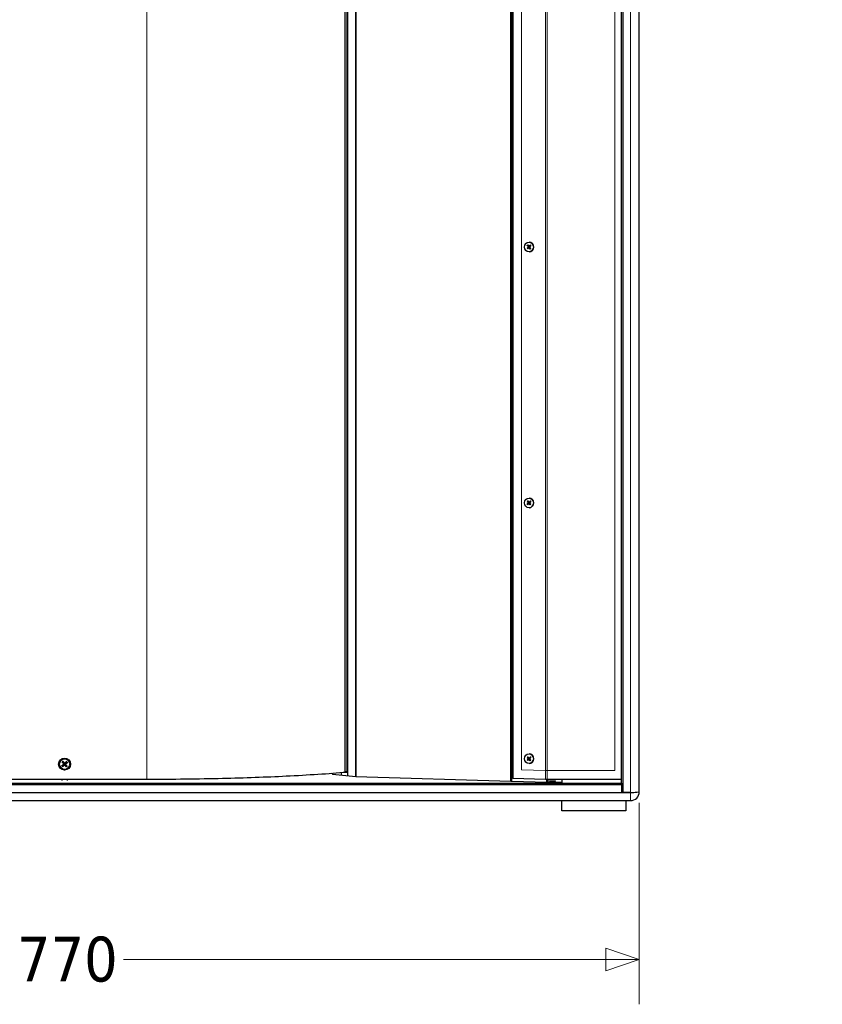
# Model space of a CAD drawing. Header units: millimetres. Extents: x -2236 to 4365, y 90 to 3088.
# Tile 22 of 39: x 1640 to 2178, y 1627 to 2286. Entities that reach past the tile are written whole.
import ezdxf

# ---------------------------------------------------------------- set-up
doc = ezdxf.new("R2010")
doc.units = ezdxf.units.MM
doc.header["$LTSCALE"] = 15
doc.layers.add('Quota (ISO)', color=7, linetype='Continuous', lineweight=15, true_color=0x008000)
doc.layers.add('Visibile sottile (ISO)', color=9, linetype='Continuous', lineweight=18, true_color=0x808080)
doc.layers.add('Visibile (ISO)', color=7, linetype='Continuous', lineweight=25)
doc.styles.add('Testo nota (ISO)', font='tahoma.ttf')
doc.dimstyles.new('Default (ISO)', dxfattribs={"dimscale": 15, "dimtxt": 2, "dimasz": 1.5, "dimexe": 2, "dimexo": 0.5, "dimgap": 0.5, "dimtad": 1, "dimtoh": 1, "dimrnd": 1e-08, "dimtxsty": 'Testo nota (ISO)', "dimblk": 'Filled-1', "dimcen": 0.09, "dimdle": 10, "dimclrd": 256, "dimclre": 256, "dimclrt": 256, "dimazin": 2, "dimtfac": 0.75, "dimtmove": 0, "dimatfit": 3, "dimfxl": 0, "dimtolj": 1, "dimtzin": 0, "dimlwd": -1, "dimlwe": -1, "dimarcsym": 0})

# ---------------------------------------------------------------- blocks, each defined once
blk = doc.blocks.new('Filled-1')
at = {"color": 0}
for p, q in [((0, 0), (-1, 0.333)), ((-1, 0.333), (-1, -0.333)), ((-1, 0), (0, 0)), ((-1, -0.333), (0, 0))]:
    blk.add_line(p, q, dxfattribs=at)
at = {"color": 0, "flags": 128}
blk.add_lwpolyline([(-1, -0.333), (0, 0), (-1, 0.333), (-1, -0.333)], dxfattribs=at)
at = {"color": 0}
blk.add_solid([(-1, -0.333), (0, 0), (-1, 0.333), (-1, -0.333)], dxfattribs=at)
blk = doc.blocks.new('*D19')
at = {"layer": 'Defpoints', "color": 0, "transparency": 16777216}
for p in [(2980.54, 2676.18), (-2236.49, 2219.75), (3189.41, 2061.87), (2980.54, 1763.32)]:
    blk.add_point(p, dxfattribs=at)
at = {"layer": 'Quota (ISO)', "transparency": 16777216}
for p, q in [((2988.02, 2676.83), (3200.94, 2695.46)), ((2988.02, 1762.66), (3200.94, 1744.03))]:
    blk.add_line(p, q, dxfattribs=at)
blk.add_arc((-2236.49, 2219.75), 5428.2, 355.23749, 4.76251, dxfattribs=at)
at = {"layer": 'Quota (ISO)', "transparency": 16777216, "xscale": 22.5, "yscale": 22.5, "zscale": 22.5}
for p, rotation in [((3171.05, 2692.85), 94.88125373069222), ((3171.05, 1746.65), 265.1187462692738)]:
    blk.add_blockref('Filled-1', p, dxfattribs=dict(at, rotation=rotation))
at = {"layer": 'Quota (ISO)', "transparency": 16777216, "insert": (3168.59, 2190.81), "char_height": 30, "attachment_point": 4, "rotation": 90, "style": 'Testo nota (ISO)'}
blk.add_mtext('\\A1;10°', dxfattribs=at)
blk = doc.blocks.new('*D25')
at = {"layer": 'Defpoints', "color": 0, "transparency": 16777216}
for p in [(1285.19, 1769.3), (2055.19, 1769.3), (2055.19, 1656.89)]:
    blk.add_point(p, dxfattribs=at)
at = {"layer": 'Quota (ISO)', "transparency": 16777216}
for p, q in [((1285.19, 1761.8), (1285.19, 1626.89)), ((2055.19, 1761.8), (2055.19, 1626.89)), ((1307.69, 1656.89), (1630.74, 1656.89)), ((2032.69, 1656.89), (1709.65, 1656.89))]:
    blk.add_line(p, q, dxfattribs=at)
at = {"layer": 'Quota (ISO)', "transparency": 16777216, "xscale": 22.5, "yscale": 22.5, "zscale": 22.5, "rotation": 180}
blk.add_blockref('Filled-1', (1285.19, 1656.89), dxfattribs=at)
at = {"layer": 'Quota (ISO)', "transparency": 16777216, "xscale": 22.5, "yscale": 22.5, "zscale": 22.5}
blk.add_blockref('Filled-1', (2055.19, 1656.89), dxfattribs=at)
at = {"layer": 'Quota (ISO)', "transparency": 16777216, "insert": (1638.24, 1656.89), "char_height": 30, "attachment_point": 4, "style": 'Testo nota (ISO)'}
blk.add_mtext('\\A1;770', dxfattribs=at)

msp = doc.modelspace()

# ---------------------------------------------------------------- linework, layer by layer
at = {"layer": 'Visibile (ISO)'}
for p, q in [((2044.195, 2670.725), (2044.195, 1768.771)), ((2043.195, 1774.881), (2043.195, 2664.615)), ((2055.195, 1769.296), (2055.195, 2670.2)), ((1859.658, 2659.67), (1859.658, 1779.826)), ((1865.195, 2660.155), (1865.195, 1779.341)), ((1865.195, 1779.341), (1865.195, 2660.155)), ((1969.129, 1776.032), (1969.129, 2663.464)), ((1969.813, 1776.196), (1969.813, 2663.3)), ((1970.538, 2661.332), (1970.538, 1778.163)), ((1858.024, 2656.748), (1858.024, 1782.748)), ((1981.326, 2137.318), (1981.374, 2137.318)), ((1980.024, 2133.304), (1980.841, 2133.973)), ((1980.133, 2135.012), (1980.857, 2134.232)), ((1980.439, 2132.799), (1981.172, 2133.569)), ((1980.608, 2135.453), (1981.236, 2134.584)), ((1981.278, 2133.619), (1981.449, 2133.628)), ((1981.326, 2130.818), (1981.374, 2130.818)), ((1981.358, 2134.517), (1981.528, 2134.508)), ((1982.044, 2132.683), (1981.415, 2133.552)), ((1982.213, 2135.337), (1981.48, 2134.567)), ((1982.518, 2133.124), (1981.794, 2133.904)), ((1982.627, 2134.832), (1981.811, 2134.163)), ((1981.326, 1965.958), (1981.374, 1965.958)), ((1980.024, 1961.944), (1980.841, 1962.613)), ((1980.133, 1963.652), (1980.857, 1962.872)), ((1980.439, 1961.439), (1981.172, 1962.209)), ((1980.608, 1964.093), (1981.236, 1963.224)), ((1981.278, 1962.259), (1981.449, 1962.268)), ((1981.326, 1959.458), (1981.374, 1959.458)), ((1981.358, 1963.157), (1981.528, 1963.148)), ((1982.044, 1961.323), (1981.415, 1962.192)), ((1982.213, 1963.977), (1981.48, 1963.207)), ((1982.518, 1961.764), (1981.794, 1962.544)), ((1982.627, 1963.472), (1981.811, 1962.803)), ((1981.326, 1794.598), (1981.374, 1794.598)), ((1669.005, 1787.078), (1668.474, 1786.785)), ((1668.664, 1788.992), (1669.138, 1788.612)), ((1669.525, 1788.938), (1669.232, 1789.469)), ((1671.438, 1789.278), (1671.059, 1788.805)), ((1671.384, 1788.418), (1671.916, 1788.711)), ((1980.024, 1790.584), (1980.841, 1791.253)), ((1980.133, 1792.292), (1980.857, 1791.512)), ((1980.439, 1790.079), (1981.172, 1790.849)), ((1980.608, 1792.733), (1981.236, 1791.864)), ((1981.278, 1790.899), (1981.449, 1790.908)), ((1981.326, 1788.098), (1981.374, 1788.098)), ((1981.358, 1791.797), (1981.528, 1791.788)), ((1982.044, 1789.963), (1981.415, 1790.832)), ((1982.213, 1792.617), (1981.48, 1791.847)), ((1982.518, 1790.404), (1981.794, 1791.184)), ((1982.627, 1792.112), (1981.811, 1791.443)), ((1668.951, 1786.218), (1669.331, 1786.691)), ((1670.865, 1786.558), (1671.158, 1786.027)), ((1671.725, 1786.504), (1671.252, 1786.884)), ((1849.758, 1781.31), (1848.7, 1781.403)), ((1849.758, 1781.482), (1849.758, 1780.737)), ((1849.758, 1780.692), (1849.758, 1780.737)), ((1865.195, 1779.341), (1849.758, 1780.692)), ((1855.415, 1781.925), (1855.415, 1780.197)), ((1858.024, 1782.748), (1859.304, 1782.748)), ((1859.658, 1782.748), (1859.304, 1782.748)), ((1297.195, 1774.881), (2043.195, 1774.881)), ((1725.385, 1777.458), (1615.005, 1777.458)), ((1668.445, 1777.458), (1668.445, 1776.884)), ((1671.945, 1777.458), (1671.945, 1776.884)), ((1969.129, 1776.032), (1865.195, 1779.341)), ((1969.813, 1776.196), (1969.129, 1776.032)), ((1993.305, 1775.448), (1969.813, 1776.196)), ((1992.455, 1777.466), (1970.538, 1778.163)), ((1993.305, 1775.448), (1993.305, 1777.458)), ((2003.195, 1775.448), (1993.305, 1775.448)), ((2043.195, 1777.458), (1993.481, 1777.458)), ((1994.195, 1775.448), (1994.195, 1777.458)), ((2003.195, 1777.458), (2003.195, 1775.448)), ((2043.195, 1774.881), (2043.195, 1774.881)), ((2043.195, 1774.881), (2043.195, 1773.794)), ((2043.195, 1773.794), (1297.195, 1773.794)), ((1297.195, 1768.771), (2043.195, 1768.771)), ((2043.195, 1773.794), (2043.195, 1768.771)), ((2044.195, 1768.771), (2043.195, 1768.858)), ((2043.195, 1768.771), (2049.195, 1768.771)), ((2049.195, 1768.771), (2044.195, 1768.771)), ((2055.195, 1769.294), (2055.195, 1769.296)), ((1291.195, 1763.294), (2049.195, 1763.294)), ((2003.195, 1756.432), (2003.195, 1763.294)), ((2046.195, 1763.294), (2046.195, 1756.432)), ((2046.195, 1756.432), (2003.195, 1756.432))]:
    msp.add_line(p, q, dxfattribs=at)
msp.add_circle((1670.195, 1787.748), 4, dxfattribs=at)
for centre, radius, start, end in [((1670.195, 1787.748), 1.365, 209.394552, 230.735582), ((1670.195, 1787.748), 1.365, 119.394552, 140.735582), ((1670.195, 1787.748), 1.365, 29.394552, 50.735582), ((1670.195, 1787.748), 1.365, 299.394552, 320.735582), ((2049.195, 1769.294), 6, 270, 0)]:
    msp.add_arc(centre, radius, start, end, dxfattribs=at)
for centre, major_axis, ratio in [((1981.326, 2134.068), (0, 3.25), 0.9396926), ((1981.326, 1962.708), (0, 3.25), 0.9396926), ((1981.326, 1791.348), (0, 3.25), 0.9396926), ((1996.945, 1776.405), (-2, 0), 0.0871557)]:
    msp.add_ellipse(centre, major_axis=major_axis, ratio=ratio, dxfattribs=at)
for centre, major_axis, ratio, start_param, end_param in [((1981.374, 2134.068), (0, 3.25), 0.9396926, 3.1415927, 6.2831853), ((1980.741, 2134.11), (0, 0.174), 0.9396926, 3.7977836, 5.4916388), ((1981.286, 2133.446), (0, 0.174), 0.9396926, 5.3685799, 7.0624352), ((1981.365, 2134.69), (0, -0.174), 0.9396926, 5.3685799, 7.0624352), ((1981.91, 2134.026), (0, -0.174), 0.9396926, 3.7977836, 5.4916388), ((1981.374, 1962.708), (0, 3.25), 0.9396926, 3.1415927, 6.2831853), ((1980.741, 1962.75), (0, 0.174), 0.9396926, 3.7977836, 5.4916388), ((1981.286, 1962.086), (0, 0.174), 0.9396926, 5.3685799, 7.0624352), ((1981.365, 1963.33), (0, -0.174), 0.9396926, 5.3685799, 7.0624352), ((1981.91, 1962.666), (0, -0.174), 0.9396926, 3.7977836, 5.4916388), ((1981.374, 1791.348), (0, 3.25), 0.9396926, 3.1415927, 6.2831853), ((1670.317, 1787.597), (-5.052, -4.086), 0.0871557, 4.8162143, 5.0495397), ((1670.341, 1787.875), (4.276, -4.891), 0.0871557, 4.3752382, 4.6085636), ((1670.044, 1787.626), (-4.086, 5.052), 0.0871557, 4.8162143, 5.0495397), ((1670.322, 1787.602), (-4.891, -4.276), 0.0871557, 4.3752382, 4.6085636), ((1670.049, 1787.62), (-4.276, 4.891), 0.0871557, 4.3752382, 4.6085636), ((1670.073, 1787.899), (5.052, 4.086), 0.0871557, 4.8162143, 5.0495397), ((1980.741, 1791.39), (0, 0.174), 0.9396926, 3.7977836, 5.4916388), ((1981.286, 1790.726), (0, 0.174), 0.9396926, 5.3685799, 7.0624352), ((1981.365, 1791.97), (0, -0.174), 0.9396926, 5.3685799, 7.0624352), ((1981.91, 1791.306), (0, -0.174), 0.9396926, 3.7977836, 5.4916388), ((1670.067, 1787.894), (4.891, 4.276), 0.0871557, 4.3752382, 4.6085636), ((1670.345, 1787.87), (4.086, -5.052), 0.0871557, 4.8162143, 5.0495397), ((2049.195, 1769.296), (-6, 0), 0.0874887, 1.5707963, 3.1415927), ((2049.195, 1769.294), (6, 0), 0.0871557, 4.712389, 6.2831853)]:
    msp.add_ellipse(centre, major_axis=major_axis, ratio=ratio, start_param=start_param, end_param=end_param, dxfattribs=at)
for points, knots in [([(1980.024, 2133.304), (1980.037, 2133.314), (1980.053, 2133.326), (1980.08, 2133.344), (1980.096, 2133.354), (1980.119, 2133.367), (1980.13, 2133.372), (1980.139, 2133.376)], [0.019671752, 0.019671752, 0.019671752, 0.019671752, 0.024635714, 0.024635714, 0.029566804, 0.029566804, 0.033541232, 0.033541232, 0.033541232, 0.033541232]), ([(1980.238, 2134.928), (1980.229, 2134.932), (1980.219, 2134.939), (1980.198, 2134.953), (1980.183, 2134.965), (1980.158, 2134.986), (1980.144, 2135), (1980.133, 2135.012)], [0.045109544, 0.045109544, 0.045109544, 0.045109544, 0.049083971, 0.049083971, 0.054015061, 0.054015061, 0.058979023, 0.058979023, 0.058979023, 0.058979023]), ([(1982.044, 2132.683), (1982.034, 2132.696), (1982.025, 2132.712), (1982.012, 2132.736), (1982.006, 2132.749), (1982.001, 2132.766), (1982.001, 2132.773), (1982.001, 2132.779)], [0.019671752, 0.019671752, 0.019671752, 0.019671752, 0.024635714, 0.024635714, 0.029566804, 0.029566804, 0.033541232, 0.033541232, 0.033541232, 0.033541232]), ([(1982.159, 2135.252), (1982.159, 2135.257), (1982.16, 2135.263), (1982.167, 2135.278), (1982.174, 2135.29), (1982.19, 2135.312), (1982.202, 2135.325), (1982.213, 2135.337)], [0.045109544, 0.045109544, 0.045109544, 0.045109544, 0.049083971, 0.049083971, 0.054015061, 0.054015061, 0.058979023, 0.058979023, 0.058979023, 0.058979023]), ([(1980.024, 1961.944), (1980.037, 1961.954), (1980.053, 1961.966), (1980.08, 1961.984), (1980.096, 1961.994), (1980.119, 1962.007), (1980.13, 1962.012), (1980.139, 1962.016)], [0.019671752, 0.019671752, 0.019671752, 0.019671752, 0.024635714, 0.024635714, 0.029566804, 0.029566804, 0.033541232, 0.033541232, 0.033541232, 0.033541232]), ([(1980.238, 1963.568), (1980.229, 1963.572), (1980.219, 1963.579), (1980.198, 1963.593), (1980.183, 1963.605), (1980.158, 1963.626), (1980.144, 1963.64), (1980.133, 1963.652)], [0.045109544, 0.045109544, 0.045109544, 0.045109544, 0.049083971, 0.049083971, 0.054015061, 0.054015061, 0.058979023, 0.058979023, 0.058979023, 0.058979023]), ([(1982.044, 1961.323), (1982.034, 1961.336), (1982.025, 1961.352), (1982.012, 1961.376), (1982.006, 1961.389), (1982.001, 1961.406), (1982.001, 1961.413), (1982.001, 1961.419)], [0.019671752, 0.019671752, 0.019671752, 0.019671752, 0.024635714, 0.024635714, 0.029566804, 0.029566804, 0.033541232, 0.033541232, 0.033541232, 0.033541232]), ([(1982.159, 1963.892), (1982.159, 1963.897), (1982.16, 1963.903), (1982.167, 1963.918), (1982.174, 1963.93), (1982.19, 1963.952), (1982.202, 1963.965), (1982.213, 1963.977)], [0.045109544, 0.045109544, 0.045109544, 0.045109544, 0.049083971, 0.049083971, 0.054015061, 0.054015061, 0.058979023, 0.058979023, 0.058979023, 0.058979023]), ([(1668.664, 1788.992), (1668.658, 1788.997), (1668.65, 1789.004), (1668.631, 1789.022), (1668.616, 1789.037), (1668.59, 1789.065), (1668.574, 1789.083), (1668.548, 1789.112), (1668.535, 1789.128), (1668.524, 1789.142)], [0.056834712, 0.056834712, 0.056834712, 0.056834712, 0.061827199, 0.061827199, 0.067997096, 0.067997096, 0.074241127, 0.074241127, 0.079631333, 0.079631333, 0.079631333, 0.079631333]), ([(1669.108, 1789.633), (1669.12, 1789.62), (1669.133, 1789.604), (1669.157, 1789.574), (1669.172, 1789.554), (1669.195, 1789.524), (1669.207, 1789.507), (1669.222, 1789.485), (1669.228, 1789.476), (1669.232, 1789.469)], [0.019494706, 0.019494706, 0.019494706, 0.019494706, 0.024884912, 0.024884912, 0.031128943, 0.031128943, 0.037298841, 0.037298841, 0.042291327, 0.042291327, 0.042291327, 0.042291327]), ([(1669.473, 1788.012), (1669.496, 1787.985), (1669.515, 1787.953), (1669.538, 1787.882), (1669.543, 1787.845), (1669.538, 1787.775), (1669.529, 1787.738), (1669.496, 1787.672), (1669.473, 1787.642), (1669.444, 1787.616), (1669.442, 1787.614), (1669.439, 1787.612)], [0, 0, 0, 0, 0.010484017, 0.010484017, 0.020968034, 0.020968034, 0.031445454, 0.031445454, 0.041922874, 0.041922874, 0.042989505, 0.042989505, 0.042989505, 0.042989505]), ([(1669.604, 1788.126), (1669.638, 1788.09), (1669.666, 1788.048), (1669.7, 1787.974), (1669.712, 1787.939), (1669.726, 1787.864), (1669.728, 1787.825), (1669.721, 1787.752), (1669.713, 1787.714), (1669.687, 1787.643), (1669.669, 1787.61), (1669.623, 1787.543), (1669.587, 1787.506), (1669.548, 1787.477)], [0.19663868, 0.19663868, 0.19663868, 0.19663868, 0.212003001, 0.212003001, 0.222939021, 0.222939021, 0.23387504, 0.23387504, 0.24481106, 0.24481106, 0.255747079, 0.255747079, 0.2711114, 0.2711114, 0.2711114, 0.2711114]), ([(1669.817, 1787.157), (1669.852, 1787.191), (1669.895, 1787.22), (1669.968, 1787.254), (1670.004, 1787.265), (1670.079, 1787.279), (1670.118, 1787.281), (1670.19, 1787.275), (1670.229, 1787.266), (1670.3, 1787.24), (1670.333, 1787.222), (1670.4, 1787.176), (1670.436, 1787.141), (1670.466, 1787.101)], [0.19663868, 0.19663868, 0.19663868, 0.19663868, 0.212003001, 0.212003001, 0.222939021, 0.222939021, 0.23387504, 0.23387504, 0.24481106, 0.24481106, 0.255747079, 0.255747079, 0.2711114, 0.2711114, 0.2711114, 0.2711114]), ([(1670.573, 1788.339), (1670.537, 1788.305), (1670.495, 1788.276), (1670.421, 1788.242), (1670.385, 1788.23), (1670.311, 1788.217), (1670.272, 1788.215), (1670.199, 1788.221), (1670.161, 1788.23), (1670.089, 1788.256), (1670.056, 1788.274), (1669.99, 1788.32), (1669.953, 1788.355), (1669.924, 1788.395)], [0.19663868, 0.19663868, 0.19663868, 0.19663868, 0.212003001, 0.212003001, 0.222939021, 0.222939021, 0.23387504, 0.23387504, 0.24481106, 0.24481106, 0.255747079, 0.255747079, 0.2711114, 0.2711114, 0.2711114, 0.2711114]), ([(1669.931, 1787.027), (1669.957, 1787.049), (1669.99, 1787.068), (1670.06, 1787.092), (1670.098, 1787.096), (1670.168, 1787.091), (1670.204, 1787.082), (1670.271, 1787.049), (1670.301, 1787.026), (1670.326, 1786.998), (1670.329, 1786.995), (1670.331, 1786.992)], [0, 0, 0, 0, 0.010484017, 0.010484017, 0.020968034, 0.020968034, 0.031445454, 0.031445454, 0.041922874, 0.041922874, 0.042989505, 0.042989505, 0.042989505, 0.042989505]), ([(1670.458, 1788.469), (1670.432, 1788.447), (1670.399, 1788.428), (1670.329, 1788.404), (1670.291, 1788.4), (1670.222, 1788.405), (1670.185, 1788.414), (1670.118, 1788.447), (1670.089, 1788.47), (1670.063, 1788.498), (1670.061, 1788.501), (1670.059, 1788.504)], [0, 0, 0, 0, 0.010484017, 0.010484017, 0.020968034, 0.020968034, 0.031445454, 0.031445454, 0.041922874, 0.041922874, 0.042989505, 0.042989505, 0.042989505, 0.042989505]), ([(1670.786, 1787.37), (1670.752, 1787.406), (1670.723, 1787.448), (1670.689, 1787.522), (1670.677, 1787.557), (1670.664, 1787.632), (1670.662, 1787.671), (1670.668, 1787.744), (1670.676, 1787.782), (1670.703, 1787.853), (1670.721, 1787.886), (1670.767, 1787.953), (1670.802, 1787.99), (1670.842, 1788.019)], [0.19663868, 0.19663868, 0.19663868, 0.19663868, 0.212003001, 0.212003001, 0.222939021, 0.222939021, 0.23387504, 0.23387504, 0.24481106, 0.24481106, 0.255747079, 0.255747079, 0.2711114, 0.2711114, 0.2711114, 0.2711114]), ([(1670.916, 1787.484), (1670.893, 1787.511), (1670.874, 1787.543), (1670.851, 1787.614), (1670.847, 1787.651), (1670.851, 1787.721), (1670.861, 1787.758), (1670.893, 1787.824), (1670.917, 1787.854), (1670.945, 1787.88), (1670.948, 1787.882), (1670.951, 1787.884)], [0, 0, 0, 0, 0.010484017, 0.010484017, 0.020968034, 0.020968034, 0.031445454, 0.031445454, 0.041922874, 0.041922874, 0.042989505, 0.042989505, 0.042989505, 0.042989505]), ([(1671.438, 1789.278), (1671.443, 1789.284), (1671.451, 1789.293), (1671.469, 1789.312), (1671.484, 1789.326), (1671.512, 1789.352), (1671.53, 1789.369), (1671.559, 1789.394), (1671.575, 1789.408), (1671.588, 1789.419)], [0.056834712, 0.056834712, 0.056834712, 0.056834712, 0.061827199, 0.061827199, 0.067997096, 0.067997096, 0.074241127, 0.074241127, 0.079631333, 0.079631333, 0.079631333, 0.079631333]), ([(1672.08, 1788.835), (1672.067, 1788.823), (1672.051, 1788.81), (1672.02, 1788.785), (1672.001, 1788.77), (1671.971, 1788.747), (1671.954, 1788.735), (1671.932, 1788.721), (1671.922, 1788.715), (1671.916, 1788.711)], [0.019494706, 0.019494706, 0.019494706, 0.019494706, 0.024884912, 0.024884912, 0.031128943, 0.031128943, 0.037298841, 0.037298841, 0.042291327, 0.042291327, 0.042291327, 0.042291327]), ([(1980.024, 1790.584), (1980.037, 1790.594), (1980.053, 1790.606), (1980.08, 1790.624), (1980.096, 1790.634), (1980.119, 1790.647), (1980.13, 1790.652), (1980.139, 1790.656)], [0.019671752, 0.019671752, 0.019671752, 0.019671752, 0.024635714, 0.024635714, 0.029566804, 0.029566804, 0.033541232, 0.033541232, 0.033541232, 0.033541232]), ([(1980.238, 1792.208), (1980.229, 1792.212), (1980.219, 1792.219), (1980.198, 1792.233), (1980.183, 1792.245), (1980.158, 1792.266), (1980.144, 1792.28), (1980.133, 1792.292)], [0.045109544, 0.045109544, 0.045109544, 0.045109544, 0.049083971, 0.049083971, 0.054015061, 0.054015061, 0.058979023, 0.058979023, 0.058979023, 0.058979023]), ([(1982.044, 1789.963), (1982.034, 1789.976), (1982.025, 1789.992), (1982.012, 1790.016), (1982.006, 1790.029), (1982.001, 1790.046), (1982.001, 1790.053), (1982.001, 1790.059)], [0.019671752, 0.019671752, 0.019671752, 0.019671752, 0.024635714, 0.024635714, 0.029566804, 0.029566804, 0.033541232, 0.033541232, 0.033541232, 0.033541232]), ([(1982.159, 1792.532), (1982.159, 1792.537), (1982.16, 1792.543), (1982.167, 1792.558), (1982.174, 1792.57), (1982.19, 1792.592), (1982.202, 1792.605), (1982.213, 1792.617)], [0.045109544, 0.045109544, 0.045109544, 0.045109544, 0.049083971, 0.049083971, 0.054015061, 0.054015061, 0.058979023, 0.058979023, 0.058979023, 0.058979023]), ([(1668.309, 1786.661), (1668.323, 1786.673), (1668.339, 1786.686), (1668.369, 1786.71), (1668.388, 1786.726), (1668.419, 1786.749), (1668.436, 1786.76), (1668.457, 1786.775), (1668.467, 1786.781), (1668.474, 1786.785)], [0.019494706, 0.019494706, 0.019494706, 0.019494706, 0.024884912, 0.024884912, 0.031128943, 0.031128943, 0.037298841, 0.037298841, 0.042291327, 0.042291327, 0.042291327, 0.042291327]), ([(1668.951, 1786.218), (1668.946, 1786.212), (1668.939, 1786.203), (1668.92, 1786.184), (1668.906, 1786.17), (1668.878, 1786.143), (1668.86, 1786.127), (1668.83, 1786.102), (1668.815, 1786.088), (1668.801, 1786.077)], [0.056834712, 0.056834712, 0.056834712, 0.056834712, 0.061827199, 0.061827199, 0.067997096, 0.067997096, 0.074241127, 0.074241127, 0.079631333, 0.079631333, 0.079631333, 0.079631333]), ([(1671.281, 1785.863), (1671.27, 1785.876), (1671.257, 1785.892), (1671.232, 1785.922), (1671.217, 1785.941), (1671.194, 1785.972), (1671.182, 1785.989), (1671.167, 1786.011), (1671.161, 1786.02), (1671.158, 1786.027)], [0.019494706, 0.019494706, 0.019494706, 0.019494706, 0.024884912, 0.024884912, 0.031128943, 0.031128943, 0.037298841, 0.037298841, 0.042291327, 0.042291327, 0.042291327, 0.042291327]), ([(1671.725, 1786.504), (1671.731, 1786.499), (1671.74, 1786.492), (1671.759, 1786.474), (1671.773, 1786.459), (1671.799, 1786.431), (1671.816, 1786.413), (1671.841, 1786.384), (1671.855, 1786.368), (1671.866, 1786.354)], [0.056834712, 0.056834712, 0.056834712, 0.056834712, 0.061827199, 0.061827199, 0.067997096, 0.067997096, 0.074241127, 0.074241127, 0.079631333, 0.079631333, 0.079631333, 0.079631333]), ([(1859.158, 1782.238), (1847.047, 1781.196), (1833.399, 1780.302), (1818.59, 1779.578), (1805.221, 1778.925), (1790.854, 1778.41), (1776.062, 1778.055), (1759.593, 1777.659), (1742.549, 1777.458), (1725.385, 1777.458)], [0.0811774, 0.0811774, 0.0811774, 0.0811774, 5.1859074, 5.1859074, 5.1859074, 9.7946341, 9.7946341, 9.7946341, 14.9259343, 14.9259343, 14.9259343, 14.9259343])]:
    msp.add_open_spline(points, degree=3, knots=knots, dxfattribs=at)
for points, weights in [([(1980.449, 2133.501), (1980.307, 2133.443), (1980.139, 2133.376)], [1.01272392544, 1.01090375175, 1.00269803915]), ([(1980.238, 2134.928), (1980.396, 2134.848), (1980.531, 2134.78)], [1.00269803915, 1.01090375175, 1.01272392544]), ([(1982.03, 2132.953), (1982.017, 2132.873), (1982.001, 2132.779)], [1.01272392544, 1.01090375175, 1.00269803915]), ([(1982.159, 2135.252), (1982.163, 2135.168), (1982.166, 2135.096)], [1.00269803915, 1.01090375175, 1.01272392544]), ([(1980.449, 1962.141), (1980.307, 1962.083), (1980.139, 1962.016)], [1.01272392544, 1.01090375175, 1.00269803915]), ([(1980.238, 1963.568), (1980.396, 1963.488), (1980.531, 1963.42)], [1.00269803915, 1.01090375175, 1.01272392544]), ([(1982.03, 1961.593), (1982.017, 1961.513), (1982.001, 1961.419)], [1.01272392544, 1.01090375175, 1.00269803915]), ([(1982.159, 1963.892), (1982.163, 1963.808), (1982.166, 1963.736)], [1.00269803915, 1.01090375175, 1.01272392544]), ([(1669.548, 1787.477), (1669.364, 1787.342), (1669.005, 1787.078)], [1.77428976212, 1.41024697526, 1]), ([(1669.138, 1788.612), (1669.446, 1788.29), (1669.604, 1788.126)], [1, 1.41024697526, 1.77428976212]), ([(1669.331, 1786.691), (1669.652, 1787), (1669.817, 1787.157)], [1, 1.41024697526, 1.77428976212]), ([(1669.924, 1788.395), (1669.789, 1788.578), (1669.525, 1788.938)], [1.77428976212, 1.41024697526, 1]), ([(1670.466, 1787.101), (1670.601, 1786.918), (1670.865, 1786.558)], [1.77428976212, 1.41024697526, 1]), ([(1671.059, 1788.805), (1670.737, 1788.496), (1670.573, 1788.339)], [1, 1.41024697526, 1.77428976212]), ([(1671.252, 1786.884), (1670.943, 1787.206), (1670.786, 1787.37)], [1, 1.41024697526, 1.77428976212]), ([(1670.842, 1788.019), (1671.025, 1788.154), (1671.384, 1788.418)], [1.77428976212, 1.41024697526, 1]), ([(1980.449, 1790.781), (1980.307, 1790.723), (1980.139, 1790.656)], [1.01272392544, 1.01090375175, 1.00269803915]), ([(1980.238, 1792.208), (1980.396, 1792.128), (1980.531, 1792.06)], [1.00269803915, 1.01090375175, 1.01272392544]), ([(1982.03, 1790.233), (1982.017, 1790.153), (1982.001, 1790.059)], [1.01272392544, 1.01090375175, 1.00269803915]), ([(1982.159, 1792.532), (1982.163, 1792.448), (1982.166, 1792.376)], [1.00269803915, 1.01090375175, 1.01272392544])]:
    msp.add_rational_spline(points, weights, degree=2, dxfattribs=at)
for points in [[(1859.658, 1782.281), (1859.491, 1782.267), (1859.325, 1782.252), (1859.158, 1782.238)], [(1993.481, 1777.458), (1993.132, 1777.458), (1992.784, 1777.46), (1992.455, 1777.466)]]:
    msp.add_open_spline(points, degree=3, dxfattribs=at)
at = {"layer": 'Visibile sottile (ISO)'}
for p, q in [((2049.195, 1768.771), (2049.195, 2670.725)), ((1725.385, 2656.038), (1725.385, 1777.458)), ((1859.304, 1782.748), (1859.304, 2656.748)), ((1976.176, 1783.987), (1976.176, 2655.509)), ((1992.455, 2656.028), (1992.455, 1783.468)), ((1993.481, 2656.038), (1993.481, 1783.458)), ((2038.695, 2656.038), (2038.695, 1783.458)), ((1980.841, 2133.973), (1981.017, 2133.966)), ((1980.857, 2134.232), (1981.034, 2134.238)), ((1981.415, 2133.552), (1981.593, 2133.557)), ((1981.48, 2134.567), (1981.657, 2134.56)), ((1980.841, 1962.613), (1981.017, 1962.606)), ((1980.857, 1962.872), (1981.034, 1962.878)), ((1981.415, 1962.192), (1981.593, 1962.197)), ((1981.48, 1963.207), (1981.657, 1963.2)), ((1669.439, 1787.612), (1669.548, 1787.477)), ((1669.473, 1788.012), (1669.604, 1788.126)), ((1669.931, 1787.027), (1669.817, 1787.157)), ((1670.059, 1788.504), (1669.924, 1788.395)), ((1670.331, 1786.992), (1670.466, 1787.101)), ((1670.458, 1788.469), (1670.573, 1788.339)), ((1670.916, 1787.484), (1670.786, 1787.37)), ((1670.951, 1787.884), (1670.842, 1788.019)), ((1980.841, 1791.253), (1981.017, 1791.246)), ((1980.857, 1791.512), (1981.034, 1791.518)), ((1981.415, 1790.832), (1981.593, 1790.837)), ((1981.48, 1791.847), (1981.657, 1791.84)), ((1992.455, 1783.468), (1976.176, 1783.987)), ((1992.455, 1783.468), (1992.455, 1777.466)), ((2038.695, 1783.458), (1993.481, 1783.458)), ((1993.481, 1783.458), (1993.481, 1777.458)), ((2049.195, 1763.294), (2049.195, 1768.771))]:
    msp.add_line(p, q, dxfattribs=at)
for radius in [3.961, 3.327]:
    msp.add_circle((1670.195, 1787.748), radius, dxfattribs=at)
for radius, start, end in [(2.176, 119.959175, 140.170959), (1.972, 119.230209, 140.899925), (1.972, 29.230209, 50.899925), (2.176, 29.959175, 50.170959), (2.176, 209.959175, 230.170959), (1.972, 209.230209, 230.899925), (1.972, 299.230209, 320.899925), (2.176, 299.959175, 320.170959)]:
    msp.add_arc((1670.195, 1787.748), radius, start, end, dxfattribs=at)
for centre, major_axis, start_param, end_param in [((1981.326, 2134.068), (0, -1.582), 5.2166387, 5.64358), ((1981.326, 2134.068), (0, -1.582), 3.6458424, 4.0727837), ((1981.351, 2134.068), (0, 1.464), 2.0635585, 2.5014221), ((1981.351, 2134.068), (0, 1.464), 0.5064622, 0.9426787), ((1981.351, 2134.068), (0, -1.464), 0.4927621, 0.9304659), ((1981.326, 2134.068), (0, 1.582), 3.6458424, 4.0727837), ((1981.351, 2134.068), (0, -1.464), 2.0739075, 2.513475), ((1981.326, 2134.068), (0, 1.582), 5.2166387, 5.64358), ((1981.326, 1962.708), (0, -1.582), 5.2166387, 5.64358), ((1981.326, 1962.708), (0, -1.582), 3.6458424, 4.0727837), ((1981.351, 1962.708), (0, 1.464), 2.0635585, 2.5014221), ((1981.351, 1962.708), (0, 1.464), 0.5064622, 0.9426787), ((1981.351, 1962.708), (0, -1.464), 0.4927621, 0.9304659), ((1981.326, 1962.708), (0, 1.582), 3.6458424, 4.0727837), ((1981.351, 1962.708), (0, -1.464), 2.0739075, 2.513475), ((1981.326, 1962.708), (0, 1.582), 5.2166387, 5.64358), ((1981.326, 1791.348), (0, -1.582), 5.2166387, 5.64358), ((1981.326, 1791.348), (0, -1.582), 3.6458424, 4.0727837), ((1981.351, 1791.348), (0, 1.464), 2.0635585, 2.5014221), ((1981.351, 1791.348), (0, 1.464), 0.5064622, 0.9426787), ((1981.351, 1791.348), (0, -1.464), 0.4927621, 0.9304659), ((1981.326, 1791.348), (0, 1.582), 3.6458424, 4.0727837), ((1981.351, 1791.348), (0, -1.464), 2.0739075, 2.513475), ((1981.326, 1791.348), (0, 1.582), 5.2166387, 5.64358)]:
    msp.add_ellipse(centre, major_axis=major_axis, ratio=0.9396926, start_param=start_param, end_param=end_param, dxfattribs=at)
msp.add_open_spline([(1992.655, 1783.464), (1992.587, 1783.465), (1992.521, 1783.467), (1992.455, 1783.468)], degree=3, dxfattribs=at)
msp.add_open_spline([(1993.481, 1783.458), (1993.458, 1783.458), (1993.435, 1783.458), (1993.412, 1783.458), (1993.389, 1783.458), (1993.365, 1783.458), (1993.342, 1783.458), (1993.331, 1783.458), (1993.319, 1783.458), (1993.308, 1783.458), (1993.284, 1783.458), (1993.261, 1783.458), (1993.238, 1783.458), (1993.227, 1783.458), (1993.215, 1783.458), (1993.204, 1783.458), (1993.18, 1783.458), (1993.157, 1783.459), (1993.134, 1783.459), (1993.123, 1783.459), (1993.111, 1783.459), (1993.1, 1783.459), (1993.077, 1783.459), (1993.054, 1783.459), (1993.031, 1783.459), (1993.019, 1783.459), (1993.008, 1783.46), (1992.996, 1783.46), (1992.973, 1783.46), (1992.95, 1783.46), (1992.927, 1783.46), (1992.916, 1783.46), (1992.904, 1783.461), (1992.893, 1783.461), (1992.859, 1783.461), (1992.824, 1783.461), (1992.79, 1783.462), (1992.745, 1783.462), (1992.7, 1783.463), (1992.655, 1783.464)], degree=3, knots=[0, 0, 0, 0, 0.005010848, 0.005010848, 0.005010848, 0.010022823, 0.010022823, 0.010022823, 0.012529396, 0.012529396, 0.012529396, 0.017544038, 0.017544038, 0.017544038, 0.020052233, 0.020052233, 0.020052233, 0.025070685, 0.025070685, 0.025070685, 0.027581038, 0.027581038, 0.027581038, 0.032605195, 0.032605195, 0.032605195, 0.035119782, 0.035119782, 0.035119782, 0.040153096, 0.040153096, 0.040153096, 0.04267204, 0.04267204, 0.04267204, 0.050238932, 0.050238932, 0.050238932, 0.060354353, 0.060354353, 0.060354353, 0.060354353], dxfattribs=at)

# ---------------------------------------------------------------- dimensions: what is measured, and where the dimension line sits
at = {"layer": 'Quota (ISO)'}
dim = msp.add_angular_dim_3p(base=(3189.409, 2061.87), center=(-2236.49, 2219.748), p1=(2980.544, 1763.317), p2=(2980.544, 2676.179), dimstyle='Default (ISO)', override={"dimgap": 0.5, "dimtoh": 0, "dimadec": 2, "dimtol": 0, "dimlim": 0, "dimtp": 0, "dimtm": 0, "dimtdec": 2}, dxfattribs=at)
dim.commit()
dim.dimension.update_dxf_attribs({"geometry": '*D19', "text_midpoint": (3191.706, 2219.748), "dimtype": 165})
dim = msp.add_linear_dim(base=(2055.195, 1656.885), p1=(1285.195, 1769.296), p2=(2055.195, 1769.296), dimstyle='Default (ISO)', override={"dimgap": 0.5, "dimtad": 0, "dimtoh": 0, "dimdec": 2, "dimtol": 0, "dimlim": 0, "dimtp": 0, "dimtm": 0, "dimtdec": 2, "dimtofl": 0, "dimatfit": 1}, dxfattribs=at)
dim.commit()
dim.dimension.update_dxf_attribs({"geometry": '*D25', "text_midpoint": (1670.195, 1656.885), "dimtype": 160})

doc.saveas('drawing.dxf')
